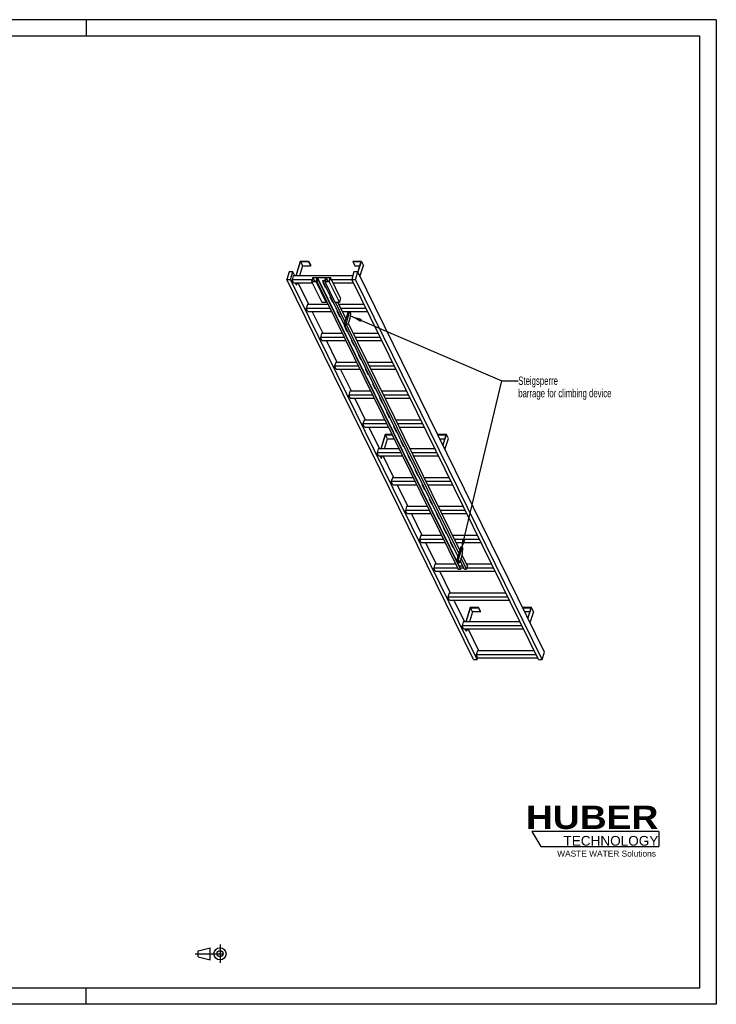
# Model space of a CAD drawing. Header units: millimetres. Extents: x 0 to 8400, y 0 to 5940.
# Tile 2 of 2: x 4200 to 8400, y 0 to 5940. Entities that reach past the tile are written whole.
import ezdxf

# ---------------------------------------------------------------- set-up
doc = ezdxf.new("R2010")
doc.units = ezdxf.units.MM
doc.header["$LTSCALE"] = 462
doc.linetypes.add('CENTER', pattern=[0.6, 0.375, -0.075, 0.075, -0.075])
doc.layers.get('0').update_dxf_attribs({"linetype": 'CONTINUOUS'})
for name, color, linetype in [('053_NOTES', 7, 'CONTINUOUS'), ('HUBER_Logo_BL1', 7, 'CONTINUOUS'), ('HUBER_Logo_BL2', 7, 'CONTINUOUS')]:
    doc.layers.add(name, color=color, linetype=linetype)
doc.styles.get("Standard").update_dxf_attribs({"font": 'txt', "width": 0.7})
doc.styles.add('TEXTSTYLE_2', font='ariblk.ttf')
doc.styles.add('TEXTSTYLE_3', font='arial.ttf')
doc.dimstyles.get("Standard").update_dxf_attribs({"dimtxt": 50, "dimasz": 70, "dimexe": 2, "dimexo": 1, "dimtad": 1, "dimtxsty": 'STANDARD', "dimblk": '_FILLED', "dimblk1": '_FILLED', "dimblk2": '_FILLED', "dimcen": 0.09, "dimazin": 2, "dimtol": 1, "dimtp": 0.01, "dimtm": 0.01, "dimtfac": 1, "dimtofl": 0, "dimtmove": 0, "dimatfit": 3, "dimldrblk": '_FILLED', "dimfxl": 1, "dimtolj": 1, "dimarcsym": 0})

# ---------------------------------------------------------------- blocks, each defined once
blk = doc.blocks.new('HUBER_LOGO_BL1', base_point=(7675, 1007.5))
at = {"layer": 'HUBER_Logo_BL1', "color": 2, "linetype": 'CONTINUOUS', "attachment_point": 3, "line_spacing_factor": 0.78}
for s, insert, char_height, width, style in [('HUBER\\P\\fArial;\\H58.5;TECHNOLOGY ', (8050.7, 1198.2), 140.4, 775.343, 'TEXTSTYLE_2'), ('WASTE WATER Solutions', (8036, 927.2), 36, 594.067, 'TEXTSTYLE_3')]:
    blk.add_mtext(s, dxfattribs=dict(at, insert=insert, char_height=char_height, width=width, style=style))
blk = doc.blocks.new('PROJEKTIONSMETHODE_1_BL3', base_point=(5360, 305))
at = {"color": 2, "linetype": 'CENTER'}
for p, q in [((5407.7, 360), (5407.7, 250)), ((5257.3, 305), (5462.7, 305))]:
    blk.add_line(p, q, dxfattribs=at)
at = {"color": 2, "linetype": 'CONTINUOUS'}
for p, q in [((5275.7, 323.3), (5349, 341.7)), ((5275.7, 286.7), (5275.7, 323.3)), ((5349, 268.3), (5349, 341.7)), ((5275.7, 286.7), (5349, 268.3))]:
    blk.add_line(p, q, dxfattribs=at)
for radius in [36.7, 18.3]:
    blk.add_circle((5407.7, 305), radius, dxfattribs=at)
blk = doc.blocks.new('_FILLED')
at = {"color": 0, "linetype": 'BYBLOCK'}
blk.add_solid([(0, 0), (-1, 0.143), (-1, -0.143)], dxfattribs=at)
blk = doc.blocks.new('HUBER_LOGO_BL2', base_point=(7670.4, 997))
at = {"layer": 'HUBER_Logo_BL2', "color": 5, "linetype": 'CONTINUOUS'}
for p, q in [((8052.9, 1042), (7287.9, 1042)), ((7287.9, 1042), (7341.9, 952)), ((8052.9, 1042), (8052.9, 952)), ((7341.9, 952), (8052.9, 952))]:
    blk.add_line(p, q, dxfattribs=at)

msp = doc.modelspace()

# ---------------------------------------------------------------- linework, layer by layer
at = {"color": 3, "linetype": 'CONTINUOUS'}
for p, q in [((8400, 5940), (0, 5940)), ((4600, 5940), (4600, 5840)), ((8400, 5940), (8400, 0)), ((4600, 0), (4600, 100)), ((8400, 0), (0, 0))]:
    msp.add_line(p, q, dxfattribs=at)
at = {"color": 5, "linetype": 'CONTINUOUS'}
for p, q in [((8300, 5840), (100, 5840)), ((8300, 100), (8300, 5840)), ((100, 100), (8300, 100))]:
    msp.add_line(p, q, dxfattribs=at)
at = {"color": 7, "linetype": 'CONTINUOUS'}
for p, q in [((5891.574, 4482.135), (5864.658, 4395.035)), ((5866.5, 4395.035), (5892.932, 4480.569)), ((5905.133, 4455.704), (5886.385, 4395.035)), ((5942.232, 4482.135), (5891.574, 4482.135)), ((5892.932, 4480.569), (5905.133, 4455.704)), ((5892.932, 4480.569), (5941.748, 4480.569)), ((5905.133, 4455.704), (5953.95, 4455.704)), ((5941.748, 4480.569), (5942.232, 4482.135)), ((5941.748, 4480.569), (5953.95, 4455.704)), ((5942.232, 4482.135), (5954.434, 4457.271)), ((5953.95, 4455.704), (5954.434, 4457.271)), ((6209.34, 4482.135), (6208.856, 4480.569)), ((6208.856, 4480.569), (6221.057, 4455.704)), ((6208.856, 4480.569), (6257.672, 4480.569)), ((6259.998, 4482.135), (6209.34, 4482.135)), ((6221.057, 4455.704), (6249.988, 4455.704)), ((6257.672, 4480.569), (6238.351, 4418.045)), ((6239.485, 4415.753), (6259.998, 4482.135)), ((6251.686, 4390.889), (6272.2, 4457.271)), ((6259.998, 4482.135), (6272.2, 4457.271)), ((5823.884, 4418.042), (5810.086, 4373.392)), ((5846.911, 4418.042), (5823.884, 4418.042)), ((5833.113, 4373.392), (5846.911, 4418.042)), ((5858.201, 4395.035), (5846.911, 4418.042)), ((6215.335, 4418.042), (6201.537, 4373.392)), ((6238.362, 4418.042), (6215.335, 4418.042)), ((6224.564, 4373.392), (6238.362, 4418.042)), ((7363.966, 2124.301), (6238.362, 4418.042)), ((6935.691, 2079.651), (5810.086, 4373.392)), ((5810.086, 4373.392), (5833.113, 4373.392)), ((6958.717, 2079.651), (5833.113, 4373.392)), ((5849.744, 4395.035), (5842.482, 4371.535)), ((5851.633, 4352.887), (5842.482, 4371.535)), ((5963.33, 4371.535), (5842.482, 4371.535)), ((6208.225, 4395.035), (5849.744, 4395.035)), ((5851.633, 4352.887), (5963.567, 4352.887)), ((5867.465, 4339.772), (5861.03, 4352.887)), ((5862.872, 4352.887), (5869.308, 4339.772)), ((5867.465, 4339.772), (5869.308, 4339.772)), ((5873.36, 4352.887), (5869.308, 4339.772)), ((5943.613, 4220.984), (5878.884, 4352.887)), ((5967.147, 4383.889), (5959.885, 4360.389)), ((5959.885, 4360.389), (6020.894, 4236.067)), ((5987.517, 4360.389), (5959.885, 4360.389)), ((5967.826, 4383.105), (5961.048, 4361.172)), ((5961.048, 4361.172), (5986.838, 4361.172)), ((5967.147, 4383.889), (6073.99, 4383.889)), ((5967.826, 4383.105), (5978.589, 4361.172)), ((5993.616, 4383.105), (5967.826, 4383.105)), ((5986.838, 4361.172), (5993.616, 4383.105)), ((5988.994, 4365.167), (5987.517, 4360.389)), ((6048.525, 4236.067), (5987.517, 4360.389)), ((5988.994, 4365.167), (6843.111, 2624.659)), ((6002.81, 4365.167), (5988.994, 4365.167)), ((5995.482, 4383.184), (5990.157, 4365.951)), ((5990.157, 4365.951), (6003.052, 4365.951)), ((5995.482, 4383.184), (6849.599, 2642.676)), ((6045.22, 4383.184), (5995.482, 4383.184)), ((6003.052, 4365.951), (6002.81, 4365.167)), ((6856.927, 2624.659), (6002.81, 4365.167)), ((6003.052, 4365.951), (6857.169, 2625.443)), ((6026.757, 4365.167), (6026.999, 4365.951)), ((6842.07, 2703.734), (6026.757, 4365.167)), ((6040.573, 4365.167), (6026.757, 4365.167)), ((6026.999, 4365.951), (6039.894, 4365.951)), ((6027.63, 4355.211), (6042.882, 4324.131)), ((6031.643, 4355.211), (6027.63, 4355.211)), ((6028.194, 4355.211), (6043.1, 4324.836)), ((6029.335, 4352.887), (6032.784, 4352.887)), ((6040.573, 4365.167), (6039.096, 4360.389)), ((6039.096, 4360.389), (6100.105, 4236.067)), ((6066.728, 4360.389), (6039.096, 4360.389)), ((6039.894, 4365.951), (6045.22, 4383.184)), ((6047.037, 4383.105), (6040.26, 4361.172)), ((6040.26, 4361.172), (6066.049, 4361.172)), ((6047.037, 4383.105), (6057.801, 4361.172)), ((6072.827, 4383.105), (6047.037, 4383.105)), ((6066.049, 4361.172), (6072.827, 4383.105)), ((6073.99, 4383.889), (6066.728, 4360.389)), ((6127.737, 4236.067), (6066.728, 4360.389)), ((6134.999, 4259.567), (6073.99, 4383.889)), ((6202.449, 4371.535), (6080.053, 4371.535)), ((6089.204, 4352.887), (6211.6, 4352.887)), ((7327.142, 2079.651), (6201.537, 4373.392)), ((6201.537, 4373.392), (6224.564, 4373.392)), ((7350.168, 2079.651), (6224.564, 4373.392)), ((6042.882, 4324.131), (6043.1, 4324.836)), ((6042.882, 4324.131), (6046.895, 4324.131)), ((6043.1, 4324.836), (6046.549, 4324.836)), ((5935.155, 4220.984), (5927.893, 4197.484)), ((6059.749, 4220.984), (5935.155, 4220.984)), ((6020.894, 4236.067), (6048.525, 4236.067)), ((6050.002, 4240.845), (6048.525, 4236.067)), ((6070.336, 4268.186), (6085.588, 4237.105)), ((6074.349, 4268.186), (6070.336, 4268.186)), ((6070.9, 4268.186), (6085.806, 4237.81)), ((6085.588, 4237.105), (6085.806, 4237.81)), ((6085.588, 4237.105), (6089.601, 4237.105)), ((6085.806, 4237.81), (6089.255, 4237.81)), ((6100.105, 4236.067), (6127.737, 4236.067)), ((6161.217, 4119.32), (6103.926, 4236.067)), ((6167.002, 4138.042), (6118.899, 4236.067)), ((6276.328, 4220.984), (6126.301, 4220.984)), ((6134.999, 4259.567), (6127.737, 4236.067)), ((5937.045, 4178.836), (5927.893, 4197.484)), ((6071.281, 4197.484), (5927.893, 4197.484)), ((5937.045, 4178.836), (6080.432, 4178.836)), ((6029.024, 4046.933), (5964.296, 4178.836)), ((6113.042, 4181.16), (6128.294, 4150.08)), ((6117.055, 4181.16), (6113.042, 4181.16)), ((6113.606, 4181.16), (6128.512, 4150.785)), ((6114.747, 4178.836), (6118.195, 4178.836)), ((6287.86, 4197.484), (6137.833, 4197.484)), ((6146.984, 4178.836), (6297.012, 4178.836)), ((6179.609, 4178.836), (6156.352, 4103.576)), ((6188.819, 4178.836), (6165.562, 4103.576)), ((6197.395, 4166.368), (6191.277, 4178.836)), ((6191.658, 4139.76), (6197.395, 4166.368)), ((6128.294, 4150.08), (6128.512, 4150.785)), ((6128.294, 4150.08), (6132.307, 4150.08)), ((6128.512, 4150.785), (6131.961, 4150.785)), ((6156.352, 4103.576), (6159.402, 4097.359)), ((6156.352, 4103.576), (6165.562, 4103.576)), ((6165.562, 4103.576), (6168.613, 4097.359)), ((6168.613, 4097.359), (6181.975, 4108.427)), ((6847.409, 2721.009), (6171.017, 4099.351)), ((6853.194, 2739.73), (6181.663, 4108.168)), ((6181.975, 4108.427), (6191.658, 4139.76)), ((6020.567, 4046.933), (6013.305, 4023.433)), ((6145.16, 4046.933), (6020.567, 4046.933)), ((6155.748, 4094.135), (6171, 4063.055)), ((6159.76, 4094.135), (6155.748, 4094.135)), ((6156.312, 4094.135), (6171.218, 4063.76)), ((6159.402, 4097.359), (6168.613, 4097.359)), ((6171, 4063.055), (6171.218, 4063.76)), ((6171, 4063.055), (6175.012, 4063.055)), ((6171.218, 4063.76), (6174.667, 4063.76)), ((6361.74, 4046.933), (6211.712, 4046.933)), ((6022.456, 4004.785), (6013.305, 4023.433)), ((6156.692, 4023.433), (6013.305, 4023.433)), ((6022.456, 4004.785), (6165.844, 4004.785)), ((6114.436, 3872.882), (6049.708, 4004.785)), ((6198.454, 4007.11), (6213.706, 3976.029)), ((6202.466, 4007.11), (6198.454, 4007.11)), ((6199.018, 4007.11), (6213.924, 3976.734)), ((6200.158, 4004.785), (6203.607, 4004.785)), ((6373.272, 4023.433), (6223.244, 4023.433)), ((6232.396, 4004.785), (6382.423, 4004.785)), ((6213.706, 3976.029), (6213.924, 3976.734)), ((6213.706, 3976.029), (6217.718, 3976.029)), ((6213.924, 3976.734), (6217.372, 3976.734)), ((6105.979, 3872.882), (6098.717, 3849.382)), ((6230.572, 3872.882), (6105.979, 3872.882)), ((6241.16, 3920.084), (6256.412, 3889.004)), ((6245.172, 3920.084), (6241.16, 3920.084)), ((6241.723, 3920.084), (6256.63, 3889.709)), ((6256.412, 3889.004), (6256.63, 3889.709)), ((6256.412, 3889.004), (6260.424, 3889.004)), ((6256.63, 3889.709), (6260.078, 3889.709)), ((6447.152, 3872.882), (6297.124, 3872.882)), ((6107.868, 3830.734), (6098.717, 3849.382)), ((6242.104, 3849.382), (6098.717, 3849.382)), ((6107.868, 3830.734), (6251.255, 3830.734)), ((6199.848, 3698.831), (6135.119, 3830.734)), ((6283.865, 3833.059), (6299.118, 3801.978)), ((6287.878, 3833.059), (6283.865, 3833.059)), ((6284.429, 3833.059), (6299.335, 3802.683)), ((6285.57, 3830.734), (6289.019, 3830.734)), ((6299.118, 3801.978), (6299.335, 3802.683)), ((6299.118, 3801.978), (6303.13, 3801.978)), ((6299.335, 3802.683), (6302.784, 3802.683)), ((6458.684, 3849.382), (6308.656, 3849.382)), ((6317.807, 3830.734), (6467.835, 3830.734)), ((6326.571, 3746.033), (6341.823, 3714.953)), ((6330.584, 3746.033), (6326.571, 3746.033)), ((6327.135, 3746.033), (6342.041, 3715.658)), ((6191.39, 3698.831), (6184.128, 3675.332)), ((6315.984, 3698.831), (6191.39, 3698.831)), ((6341.823, 3714.953), (6342.041, 3715.658)), ((6341.823, 3714.953), (6345.836, 3714.953)), ((6342.041, 3715.658), (6345.49, 3715.658)), ((6532.564, 3698.831), (6382.536, 3698.831)), ((6193.28, 3656.683), (6184.128, 3675.332)), ((6327.516, 3675.332), (6184.128, 3675.332)), ((6193.28, 3656.683), (6336.667, 3656.683)), ((6285.259, 3524.781), (6220.531, 3656.683)), ((6369.277, 3659.008), (6384.529, 3627.928)), ((6373.29, 3659.008), (6369.277, 3659.008)), ((6369.841, 3659.008), (6384.747, 3628.633)), ((6370.982, 3656.683), (6374.43, 3656.683)), ((6384.529, 3627.928), (6384.747, 3628.633)), ((6384.529, 3627.928), (6388.542, 3627.928)), ((6384.747, 3628.633), (6388.196, 3628.633)), ((6544.096, 3675.332), (6394.068, 3675.332)), ((6403.219, 3656.683), (6553.247, 3656.683)), ((6411.983, 3571.983), (6427.235, 3540.902)), ((6415.996, 3571.983), (6411.983, 3571.983)), ((6412.547, 3571.983), (6427.453, 3541.607)), ((6276.802, 3524.781), (6269.54, 3501.281)), ((6401.395, 3524.781), (6276.802, 3524.781)), ((6427.235, 3540.902), (6427.453, 3541.607)), ((6427.235, 3540.902), (6431.248, 3540.902)), ((6427.453, 3541.607), (6430.902, 3541.607)), ((6617.975, 3524.781), (6467.947, 3524.781)), ((6278.691, 3482.633), (6269.54, 3501.281)), ((6412.927, 3501.281), (6269.54, 3501.281)), ((6278.691, 3482.633), (6422.079, 3482.633)), ((6370.671, 3350.73), (6305.943, 3482.633)), ((6454.689, 3484.957), (6469.941, 3453.877)), ((6458.701, 3484.957), (6454.689, 3484.957)), ((6455.253, 3484.957), (6470.159, 3454.582)), ((6456.394, 3482.633), (6459.842, 3482.633)), ((6469.941, 3453.877), (6470.159, 3454.582)), ((6469.941, 3453.877), (6473.953, 3453.877)), ((6470.159, 3454.582), (6473.608, 3454.582)), ((6629.507, 3501.281), (6479.479, 3501.281)), ((6488.631, 3482.633), (6638.659, 3482.633)), ((6404.044, 3437.831), (6377.128, 3350.73)), ((6378.97, 3350.73), (6405.402, 3436.264)), ((6398.855, 3350.73), (6417.604, 3411.4)), ((6444.064, 3437.831), (6404.044, 3437.831)), ((6417.604, 3411.4), (6405.402, 3436.264)), ((6405.402, 3436.264), (6444.833, 3436.264)), ((6417.604, 3411.4), (6457.035, 3411.4)), ((6497.395, 3397.932), (6512.647, 3366.851)), ((6501.407, 3397.932), (6497.395, 3397.932)), ((6497.959, 3397.932), (6512.865, 3367.556)), ((6721.81, 3437.831), (6721.326, 3436.264)), ((6721.326, 3436.264), (6770.142, 3436.264)), ((6733.528, 3411.4), (6721.326, 3436.264)), ((6772.468, 3437.831), (6721.81, 3437.831)), ((6733.528, 3411.4), (6762.459, 3411.4)), ((6770.142, 3436.264), (6750.825, 3373.752)), ((6751.955, 3371.449), (6772.468, 3437.831)), ((6764.157, 3346.584), (6784.67, 3412.966)), ((6784.67, 3412.966), (6772.468, 3437.831)), ((6362.214, 3350.73), (6354.952, 3327.23)), ((6364.103, 3308.582), (6354.952, 3327.23)), ((6498.339, 3327.23), (6354.952, 3327.23)), ((6486.807, 3350.73), (6362.214, 3350.73)), ((6512.647, 3366.851), (6512.865, 3367.556)), ((6512.647, 3366.851), (6516.659, 3366.851)), ((6512.865, 3367.556), (6516.313, 3367.556)), ((6703.387, 3350.73), (6553.359, 3350.73)), ((6714.919, 3327.23), (6564.891, 3327.23)), ((6364.103, 3308.582), (6507.49, 3308.582)), ((6379.936, 3295.467), (6373.5, 3308.582)), ((6381.778, 3295.467), (6375.342, 3308.582)), ((6379.936, 3295.467), (6381.778, 3295.467)), ((6381.778, 3295.467), (6385.831, 3308.582)), ((6456.083, 3176.679), (6391.354, 3308.582)), ((6540.101, 3310.907), (6555.353, 3279.826)), ((6544.113, 3310.907), (6540.101, 3310.907)), ((6540.664, 3310.907), (6555.571, 3280.531)), ((6541.805, 3308.582), (6545.254, 3308.582)), ((6555.353, 3279.826), (6555.571, 3280.531)), ((6555.353, 3279.826), (6559.365, 3279.826)), ((6555.571, 3280.531), (6559.019, 3280.531)), ((6574.042, 3308.582), (6724.07, 3308.582)), ((6586.819, 3223.881), (6582.807, 3223.881)), ((6582.807, 3223.881), (6598.059, 3192.801)), ((6583.37, 3223.881), (6598.276, 3193.506)), ((6447.626, 3176.679), (6440.364, 3153.179)), ((6449.515, 3134.531), (6440.364, 3153.179)), ((6583.751, 3153.179), (6440.364, 3153.179)), ((6572.219, 3176.679), (6447.626, 3176.679)), ((6598.059, 3192.801), (6598.276, 3193.506)), ((6598.059, 3192.801), (6602.071, 3192.801)), ((6598.276, 3193.506), (6601.725, 3193.506)), ((6788.799, 3176.679), (6638.771, 3176.679)), ((6800.331, 3153.179), (6650.303, 3153.179)), ((6449.515, 3134.531), (6592.902, 3134.531)), ((6541.495, 3002.628), (6476.766, 3134.531)), ((6629.525, 3136.856), (6625.512, 3136.856)), ((6625.512, 3136.856), (6640.764, 3105.775)), ((6626.076, 3136.856), (6640.982, 3106.48)), ((6627.217, 3134.531), (6630.666, 3134.531)), ((6640.764, 3105.775), (6640.982, 3106.48)), ((6640.764, 3105.775), (6644.777, 3105.775)), ((6640.982, 3106.48), (6644.431, 3106.48)), ((6659.454, 3134.531), (6809.482, 3134.531)), ((6672.231, 3049.83), (6668.218, 3049.83)), ((6668.218, 3049.83), (6683.47, 3018.75)), ((6668.782, 3049.83), (6683.688, 3019.455)), ((6533.037, 3002.628), (6525.775, 2979.129)), ((6669.163, 2979.129), (6525.775, 2979.129)), ((6534.927, 2960.48), (6525.775, 2979.129)), ((6657.631, 3002.628), (6533.037, 3002.628)), ((6683.47, 3018.75), (6683.688, 3019.455)), ((6683.47, 3018.75), (6687.483, 3018.75)), ((6683.688, 3019.455), (6687.137, 3019.455)), ((6874.21, 3002.628), (6724.183, 3002.628)), ((6885.742, 2979.129), (6735.715, 2979.129)), ((6534.927, 2960.48), (6678.314, 2960.48)), ((6626.906, 2828.578), (6562.178, 2960.48)), ((6714.937, 2962.805), (6710.924, 2962.805)), ((6710.924, 2962.805), (6726.176, 2931.724)), ((6711.488, 2962.805), (6726.394, 2932.429)), ((6712.629, 2960.48), (6716.077, 2960.48)), ((6726.176, 2931.724), (6726.394, 2932.429)), ((6726.176, 2931.724), (6730.189, 2931.724)), ((6726.394, 2932.429), (6729.843, 2932.429)), ((6744.866, 2960.48), (6894.894, 2960.48)), ((6757.642, 2875.78), (6753.63, 2875.78)), ((6753.63, 2875.78), (6768.882, 2844.699)), ((6754.194, 2875.78), (6769.1, 2845.404)), ((6618.449, 2828.578), (6611.187, 2805.078)), ((6754.574, 2805.078), (6611.187, 2805.078)), ((6620.338, 2786.429), (6611.187, 2805.078)), ((6743.042, 2828.578), (6618.449, 2828.578)), ((6768.882, 2844.699), (6769.1, 2845.404)), ((6768.882, 2844.699), (6772.895, 2844.699)), ((6769.1, 2845.404), (6772.549, 2845.404)), ((6959.622, 2828.578), (6809.594, 2828.578)), ((6971.154, 2805.078), (6821.126, 2805.078)), ((6620.338, 2786.429), (6763.726, 2786.429)), ((6712.318, 2654.527), (6647.59, 2786.429)), ((6800.348, 2788.754), (6796.336, 2788.754)), ((6796.336, 2788.754), (6811.588, 2757.674)), ((6796.9, 2788.754), (6811.806, 2758.379)), ((6798.04, 2786.429), (6801.489, 2786.429)), ((6811.588, 2757.674), (6811.806, 2758.379)), ((6811.588, 2757.674), (6815.6, 2757.674)), ((6811.806, 2758.379), (6815.254, 2758.379)), ((6830.278, 2786.429), (6980.305, 2786.429)), ((6859.512, 2760.175), (6835.305, 2681.842)), ((6868.723, 2760.175), (6844.516, 2681.842)), ((6859.512, 2760.175), (6868.723, 2760.175)), ((6871.773, 2753.959), (6868.723, 2760.175)), ((6870.612, 2718.027), (6871.773, 2753.959)), ((6835.305, 2681.842), (6844.516, 2681.842)), ((6835.305, 2681.842), (6842.932, 2666.302)), ((6841.451, 2701.729), (6839.042, 2701.729)), ((6839.042, 2701.729), (6840.52, 2698.716)), ((6839.605, 2701.729), (6840.738, 2699.421)), ((6844.516, 2681.842), (6852.142, 2666.302)), ((6852.142, 2666.302), (6860.929, 2686.694)), ((6880.874, 2624.659), (6856.021, 2675.304)), ((6860.929, 2686.694), (6870.612, 2718.027)), ((6894.69, 2624.659), (6862.212, 2690.844)), ((6900.476, 2643.381), (6867.997, 2709.565)), ((6703.861, 2654.527), (6696.599, 2631.027)), ((6839.986, 2631.027), (6696.599, 2631.027)), ((6705.75, 2612.379), (6696.599, 2631.027)), ((6828.454, 2654.527), (6703.861, 2654.527)), ((6842.932, 2666.302), (6852.142, 2666.302)), ((6843.111, 2624.659), (6856.927, 2624.659)), ((6849.599, 2642.676), (6849.257, 2641.566)), ((6872.033, 2642.676), (6849.599, 2642.676)), ((6854.145, 2670.951), (6854.294, 2670.648)), ((6854.294, 2670.648), (6854.512, 2671.353)), ((6854.294, 2670.648), (6858.306, 2670.648)), ((6854.409, 2671.563), (6854.512, 2671.353)), ((6877.75, 2631.027), (6854.428, 2631.027)), ((6854.512, 2671.353), (6857.96, 2671.353)), ((6856.927, 2624.659), (6857.169, 2625.443)), ((6880.874, 2624.659), (6894.69, 2624.659)), ((6900.476, 2643.381), (6894.69, 2624.659)), ((7045.034, 2654.527), (6895.006, 2654.527)), ((7056.566, 2631.027), (6896.658, 2631.027)), ((6705.75, 2612.379), (7065.717, 2612.379)), ((6797.73, 2480.476), (6733.001, 2612.379)), ((6789.272, 2480.476), (6782.011, 2456.976)), ((7141.978, 2456.976), (6782.011, 2456.976)), ((6791.162, 2438.328), (6782.011, 2456.976)), ((7130.446, 2480.476), (6789.272, 2480.476)), ((6791.162, 2438.328), (7151.129, 2438.328)), ((6883.142, 2306.425), (6818.413, 2438.328)), ((6916.514, 2393.526), (6889.598, 2306.425)), ((6891.44, 2306.425), (6917.872, 2391.959)), ((6967.173, 2393.526), (6916.514, 2393.526)), ((6917.872, 2391.959), (6966.689, 2391.959)), ((6930.074, 2367.095), (6917.872, 2391.959)), ((6966.689, 2391.959), (6967.173, 2393.526)), ((6978.89, 2367.095), (6966.689, 2391.959)), ((6979.374, 2368.662), (6967.173, 2393.526)), ((7234.28, 2393.526), (7233.796, 2391.959)), ((7233.796, 2391.959), (7282.613, 2391.959)), ((7245.998, 2367.095), (7233.796, 2391.959)), ((7284.939, 2393.526), (7234.28, 2393.526)), ((7282.613, 2391.959), (7263.295, 2329.447)), ((7264.425, 2327.144), (7284.939, 2393.526)), ((7297.141, 2368.662), (7284.939, 2393.526)), ((6930.074, 2367.095), (6911.326, 2306.425)), ((6978.89, 2367.095), (6930.074, 2367.095)), ((6979.374, 2368.662), (6978.89, 2367.095)), ((7274.929, 2367.095), (7245.998, 2367.095)), ((7297.141, 2368.662), (7276.627, 2302.279)), ((6874.684, 2306.425), (6867.422, 2282.925)), ((7227.389, 2282.925), (6867.422, 2282.925)), ((6876.573, 2264.277), (6867.422, 2282.925)), ((7215.857, 2306.425), (6874.684, 2306.425)), ((6876.573, 2264.277), (7236.541, 2264.277)), ((6892.406, 2251.163), (6885.97, 2264.277)), ((6894.248, 2251.163), (6887.813, 2264.277)), ((6898.301, 2264.277), (6894.248, 2251.163)), ((6968.553, 2132.374), (6903.825, 2264.277)), ((6894.248, 2251.163), (6892.406, 2251.163)), ((6935.691, 2079.651), (6958.717, 2079.651)), ((6960.096, 2132.374), (6952.834, 2108.875)), ((7312.801, 2108.875), (6952.834, 2108.875)), ((6961.985, 2090.226), (6952.834, 2108.875)), ((6958.717, 2079.651), (6961.985, 2090.226)), ((7301.269, 2132.374), (6960.096, 2132.374)), ((6961.985, 2090.226), (7321.952, 2090.226)), ((7327.142, 2079.651), (7350.168, 2079.651)), ((7350.168, 2079.651), (7363.966, 2124.301))]:
    msp.add_line(p, q, dxfattribs=at)

# ---------------------------------------------------------------- block references
at = {"color": 2, "linetype": 'CONTINUOUS'}
msp.add_blockref('PROJEKTIONSMETHODE_1_BL3', (5360, 305), dxfattribs=at)
at = {"layer": 'HUBER_Logo_BL1'}
msp.add_blockref('HUBER_LOGO_BL1', (7674.994, 1007.484), dxfattribs=at)
at = {"layer": 'HUBER_Logo_BL2'}
msp.add_blockref('HUBER_LOGO_BL2', (7670.375, 996.993), dxfattribs=at)

# ---------------------------------------------------------------- texts
at = {"layer": '053_NOTES', "color": 2, "linetype": 'CONTINUOUS', "insert": (7206.032, 3786.996), "char_height": 50, "width": 1396.42857, "attachment_point": 1, "line_spacing_factor": 0.9}
msp.add_mtext('Steigsperre\\Pbarrage for climbing device', dxfattribs=at)

# ---------------------------------------------------------------- leaders
at = {"layer": '053_NOTES', "color": 2, "linetype": 'CONTINUOUS'}
for points in [[(6194.506, 4152.967), (7106.032, 3761.996), (7206.032, 3761.996)], [(6861.131, 2735.607), (7106.032, 3761.996), (7206.032, 3761.996)]]:
    msp.add_leader(points, dimstyle='STANDARD', override={"dimtad": 0}, dxfattribs=at)

doc.saveas('drawing.dxf')
